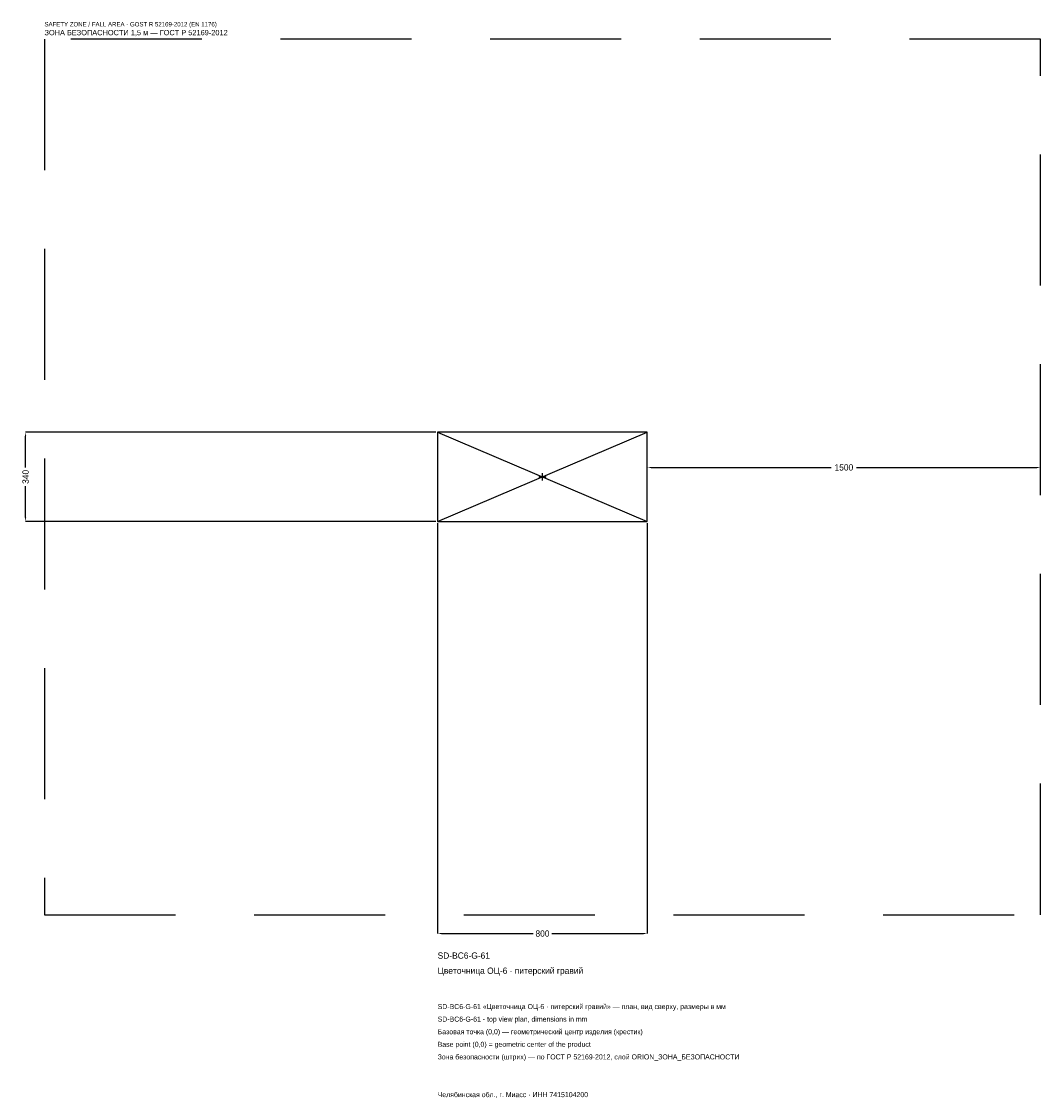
# Model space of a CAD drawing. Header units: metres. Extents: x -1988 to 1900, y -2371 to 1737.
import ezdxf

# ---------------------------------------------------------------- set-up
doc = ezdxf.new("R2010")
doc.units = ezdxf.units.M
doc.linetypes.add('DASHED', pattern=[800, 500, -300])
for name, color, linetype in [('ЗСК_ДАННЫЕ', 3, 'Continuous'), ('ЗСК_ЗОНА_БЕЗОПАСНОСТИ', 1, 'Continuous'), ('ЗСК_КОНТУР', 7, 'Continuous'), ('ЗСК_РАЗМЕРЫ', 8, 'Continuous')]:
    doc.layers.add(name, color=color, linetype=linetype)
doc.dimstyles.new('ORION', dxfattribs={"dimtxt": 24, "dimasz": 14.4, "dimexe": 1.25, "dimexo": 7.2, "dimtad": 1, "dimdec": 0, "dimcen": 2.5, "dimazin": 3, "dimtfac": 1, "dimtmove": 0, "dimatfit": 3})

# ---------------------------------------------------------------- blocks, each defined once
blk = doc.blocks.new('_CLOSEDFILLED')
at = {"color": 0, "linetype": 'BYBLOCK'}
blk.add_solid([(-1, 0.16), (0, 0), (-1, -0.16)], dxfattribs=at)
blk = doc.blocks.new('*D1')
for p, q in [((-400, -177.2), (-400, -1742)), ((400, -177.2), (400, -1742)), ((-385.6, -1742), (-36, -1742)), ((36, -1742), (385.6, -1742))]:
    blk.add_line(p, q)
at = {"layer": 'Defpoints'}
for p in [(-400, -170), (400, -170), (-400, -1742)]:
    blk.add_point(p, dxfattribs=at)
at = {"layer": 'ЗСК_РАЗМЕРЫ', "xscale": 14.399999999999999, "yscale": 14.399999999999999, "rotation": 180}
blk.add_blockref('_CLOSEDFILLED', (-400, -1742), dxfattribs=at)
at = {"layer": 'ЗСК_РАЗМЕРЫ', "xscale": 14.399999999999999, "yscale": 14.399999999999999}
blk.add_blockref('_CLOSEDFILLED', (400, -1742), dxfattribs=at)
at = {"layer": 'ЗСК_РАЗМЕРЫ', "insert": (0, -1742), "char_height": 24, "attachment_point": 5}
blk.add_mtext('800', dxfattribs=at)
blk = doc.blocks.new('*D2')
for p, q in [((-407.2, 170), (-1972, 170)), ((-1972, 36), (-1972, 155.6)), ((-1972, -155.6), (-1972, -36)), ((-407.2, -170), (-1972, -170))]:
    blk.add_line(p, q)
at = {"layer": 'Defpoints'}
for p in [(-400, 170), (-1972, -170), (-400, -170)]:
    blk.add_point(p, dxfattribs=at)
at = {"layer": 'ЗСК_РАЗМЕРЫ', "xscale": 14.399999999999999, "yscale": 14.399999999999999}
for p, rotation in [((-1972, 170), 90), ((-1972, -170), 270)]:
    blk.add_blockref('_CLOSEDFILLED', p, dxfattribs=dict(at, rotation=rotation))
at = {"layer": 'ЗСК_РАЗМЕРЫ', "insert": (-1972, 0), "char_height": 24, "attachment_point": 5, "rotation": 90}
blk.add_mtext('340', dxfattribs=at)
blk = doc.blocks.new('*D3')
for p, q in [((400, 7.2), (400, 36)), ((414.4, 36), (1102, 36)), ((1198, 36), (1885.6, 36)), ((1900, 7.2), (1900, 36))]:
    blk.add_line(p, q)
at = {"layer": 'Defpoints'}
for p in [(400, 36), (400, 0), (1900, 0)]:
    blk.add_point(p, dxfattribs=at)
at = {"layer": 'ЗСК_РАЗМЕРЫ', "xscale": 14.399999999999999, "yscale": 14.399999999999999, "rotation": 180}
blk.add_blockref('_CLOSEDFILLED', (400, 36), dxfattribs=at)
at = {"layer": 'ЗСК_РАЗМЕРЫ', "xscale": 14.399999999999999, "yscale": 14.399999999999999}
blk.add_blockref('_CLOSEDFILLED', (1900, 36), dxfattribs=at)
at = {"layer": 'ЗСК_РАЗМЕРЫ', "insert": (1150, 36), "char_height": 24, "attachment_point": 5}
blk.add_mtext('1500', dxfattribs=at)
blk = doc.blocks.new('ОРИОН SD-BC6-G-61 Цветочница ОЦ-6 · питерский гравий')
at = {"layer": 'ЗСК_ЗОНА_БЕЗОПАСНОСТИ', "linetype": 'DASHED'}
blk.add_lwpolyline([(-1900, -1670), (1900, -1670), (1900, 1670), (-1900, 1670)], close=True, dxfattribs=at)
at = {"layer": 'ЗСК_КОНТУР'}
for p, q in [((-400, -170), (400, 170)), ((-400, 170), (400, -170))]:
    blk.add_line(p, q, dxfattribs=at)
blk.add_lwpolyline([(-400, -170), (400, -170), (400, 170), (-400, 170)], close=True, dxfattribs=at)
at = {"layer": 'ЗСК_РАЗМЕРЫ'}
for p, q in [((-13.6, 0), (13.6, 0)), ((0, -13.6), (0, 13.6))]:
    blk.add_line(p, q, dxfattribs=at)
at = {"layer": 'ЗСК_ДАННЫЕ'}
for tag, p in [('АРТИКУЛ', (-400, -1838)), ('НАИМЕНОВАНИЕ', (-400, -1895.6))]:
    blk.add_attdef(tag, p, '', height=24, dxfattribs=at)
at = {"layer": 'ЗСК_ДАННЫЕ', "flags": 1}
for tag, p in [('ПРОИЗВОДИТЕЛЬ', (-400, -1953.2)), ('ТЕЛЕФОН', (-400, -2010.8)), ('САЙТ', (-400, -2126)), ('АДРЕС', (-400, -2183.6)), ('РЕКВИЗИТЫ', (-400, -2241.2)), ('ГАБАРИТЫ', (-400, -2298.8)), ('ЗОНА_БЕЗОПАСНОСТИ', (-400, -2356.4))]:
    blk.add_attdef(tag, p, '', height=24, dxfattribs=at)
at = {"layer": 'ЗСК_ЗОНА_БЕЗОПАСНОСТИ', "color": 1}
for s, height, p in [('SAFETY ZONE / FALL AREA - GOST R 52169-2012 (EN 1176)', 16.8, (-1900, 1718)), ('ЗОНА БЕЗОПАСНОСТИ 1,5 м — ГОСТ Р 52169-2012', 20.4, (-1900, 1684.4))]:
    blk.add_text(s, height=height, dxfattribs=at).set_placement(p)
at = {"layer": 'ЗСК_РАЗМЕРЫ'}
dim = blk.add_linear_dim(base=(-1972, -170), p1=(-400, -170), p2=(-400, 170), angle=90, dimstyle='ORION', dxfattribs=at)
dim.commit()
dim.dimension.update_dxf_attribs({"geometry": '*D2', "text_midpoint": (-1972, 0)})
for base, p1, p2, picture, middle in [((400, 36), (400, 0), (1900, 0), '*D3', (1150, 36)), ((-400, -1742), (-400, -170), (400, -170), '*D1', (0, -1742))]:
    dim = blk.add_linear_dim(base=base, p1=p1, p2=p2, dimstyle='ORION', dxfattribs=at)
    dim.commit()
    dim.dimension.update_dxf_attribs({"geometry": picture, "text_midpoint": middle})

msp = doc.modelspace()

# ---------------------------------------------------------------- block references
msp.add_blockref('ОРИОН SD-BC6-G-61 Цветочница ОЦ-6 · питерский гравий', (0, 0)).add_auto_attribs({'АРТИКУЛ': 'SD-BC6-G-61', 'НАИМЕНОВАНИЕ': 'Цветочница ОЦ-6 · питерский гравий'})

# ---------------------------------------------------------------- texts
at = {"layer": 'ЗСК_ДАННЫЕ', "color": 3}
for s, p in [('SD-BC6-G-61 «Цветочница ОЦ-6 · питерский гравий» — план, вид сверху, размеры в мм', (-400, -2030)), ('SD-BC6-G-61 - top view plan, dimensions in mm', (-400, -2078)), ('Челябинская обл., г. Миасс · ИНН 7415104200', (-400, -2366))]:
    msp.add_text(s, height=19.2, dxfattribs=at).set_placement(p)
at = {"layer": 'ЗСК_ДАННЫЕ', "color": 7}
for s, p in [('Базовая точка (0,0) — геометрический центр изделия (крестик)', (-400, -2126)), ('Base point (0,0) = geometric center of the product', (-400, -2174))]:
    msp.add_text(s, height=19.2, dxfattribs=at).set_placement(p)
at = {"layer": 'ЗСК_ДАННЫЕ', "color": 1}
msp.add_text('Зона безопасности (штрих) — по ГОСТ Р 52169-2012, слой ORION_ЗОНА_БЕЗОПАСНОСТИ', height=19.2, dxfattribs=at).set_placement((-400, -2222))

doc.saveas('drawing.dxf')
